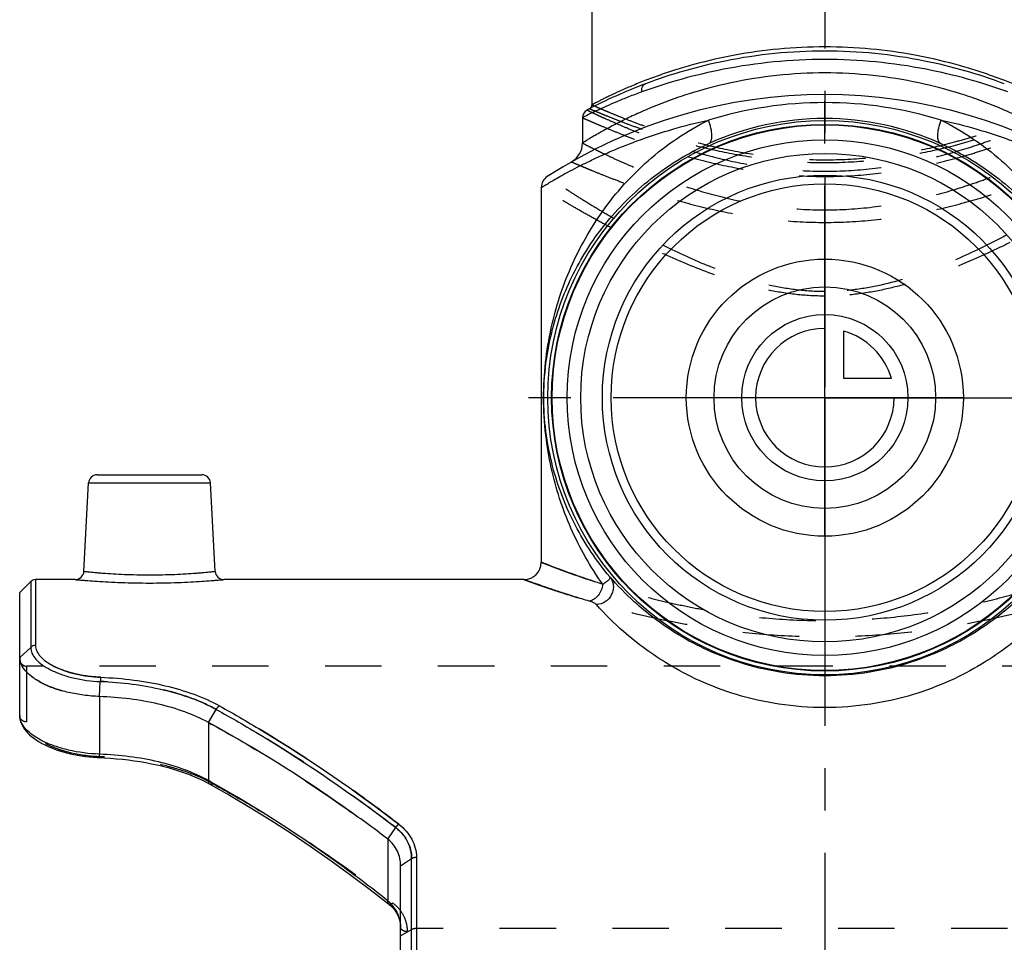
# Model space of a CAD drawing. Header units: millimetres. Extents: x 0 to 1000, y 0 to 1000.
# Tile 2 of 5: x 407 to 521, y 413 to 519. Entities that reach past the tile are written whole.
import ezdxf

# ---------------------------------------------------------------- set-up
doc = ezdxf.new("R2010")
doc.units = ezdxf.units.MM
doc.header["$LTSCALE"] = 65.185185
doc.linetypes.add('CENTER', pattern=[0.6, 0.375, -0.075, 0.075, -0.075])
doc.linetypes.add('HIDDEN', pattern=[0.2, 0.1, -0.1])
for name, color, linetype in [('ACHSEN_S', 7, 'CONTINUOUS'), ('FASEN', 7, 'CONTINUOUS'), ('FLAECHEN', 7, 'CONTINUOUS'), ('KOERPER', 7, 'CONTINUOUS'), ('KONST.EL_MIT_GEO', 7, 'CONTINUOUS'), ('KURVEN', 7, 'CONTINUOUS')]:
    doc.layers.add(name, color=color, linetype=linetype)

msp = doc.modelspace()

# ---------------------------------------------------------------- linework, layer by layer
at = {"layer": 'ACHSEN_S', "color": 40, "linetype": 'CENTER'}
msp.add_line((500, 657.55), (500, 343.23), dxfattribs=at)
at = {"layer": 'FASEN', "color": 7, "linetype": 'Continuous'}
for p, q in [((407, 452.95), (408.27, 454.22)), ((407, 445.46), (407, 452.95))]:
    msp.add_line(p, q, dxfattribs=at)
for radius in [31.5, 29.77]:
    msp.add_circle((500, 475.45), radius, dxfattribs=at)
at = {"layer": 'FASEN', "color": 8, "linetype": 'HIDDEN'}
for points, knots in [([(407, 445.46), (407, 445.19), (407.14, 444.61), (407.7, 443.82), (408.56, 443.08), (409.7, 442.41), (411.08, 441.83), (412.67, 441.38), (414.4, 441.07), (415.6, 440.97), (416.22, 440.95)], [0, 0, 0, 0, 0.073523, 0.158939, 0.261257, 0.381795, 0.519049, 0.670469, 0.83234, 1, 1, 1, 1]), ([(428.79, 437.95), (430.58, 436.98), (437.74, 432.88), (444.58, 428.23), (449.54, 424.48)], [0, 0, 0, 0, 0.247028, 1, 1, 1, 1])]:
    msp.add_open_spline(points, degree=3, knots=knots, dxfattribs=at)
at = {"layer": 'FASEN', "color": 7, "linetype": 'Continuous'}
for points, knots in [([(416.22, 440.95), (415.6, 440.97), (414.4, 441.07), (412.67, 441.38), (411.08, 441.83), (409.7, 442.41), (408.56, 443.08), (407.7, 443.82), (407.14, 444.61), (407, 445.19), (407, 445.46)], [0, 0, 0, 0, 0.167844, 0.329709, 0.481162, 0.618428, 0.738803, 0.841165, 0.926565, 1, 1, 1, 1]), ([(428.79, 437.95), (427.92, 438.43), (426.03, 439.26), (422.97, 440.14), (419.66, 440.72), (417.37, 440.9), (416.22, 440.95)], [0, 0, 0, 0, 0.227162, 0.473179, 0.733102, 1, 1, 1, 1]), ([(449.54, 424.48), (447.87, 425.74), (441.21, 430.6), (434.2, 435), (428.79, 437.95)], [0, 0, 0, 0, 0.25271, 1, 1, 1, 1]), ([(451, 421.41), (451, 421.98), (450.75, 423.16), (449.99, 424.1), (449.54, 424.48)], [0, 0, 0, 0, 0.489139, 1, 1, 1, 1])]:
    msp.add_open_spline(points, degree=3, knots=knots, dxfattribs=at)
at = {"layer": 'FLAECHEN', "color": 7, "linetype": 'Continuous'}
for p, q in [((472, 507.78), (472, 504.85)), ((467.25, 499.72), (467.25, 456.45))]:
    msp.add_line(p, q, dxfattribs=at)
msp.add_circle((500, 475.45), 24.69, dxfattribs=at)
at = {"layer": 'KOERPER', "color": 40, "linetype": 'CENTER'}
for q in [(500, 512.12), (463.33, 475.45), (536.67, 475.45), (500, 438.78)]:
    msp.add_line((500, 475.45), q, dxfattribs=at)
at = {"layer": 'KOERPER', "color": 7, "linetype": 'Continuous'}
for p, q in [((413.42, 454.45), (408.83, 454.45)), ((465.25, 454.45), (430.58, 454.45))]:
    msp.add_line(p, q, dxfattribs=at)
at = {"layer": 'KOERPER', "color": 8, "linetype": 'HIDDEN'}
msp.add_line((592.2, 444.45), (407.8, 444.45), dxfattribs=at)
at = {"layer": 'KOERPER', "color": 7, "linetype": 'Continuous'}
for radius in [32, 31.56]:
    msp.add_circle((500, 475.45), radius, dxfattribs=at)
at = {"layer": 'KONST.EL_MIT_GEO', "color": 7, "linetype": 'Continuous'}
for p, q in [((473.1, 572.45), (473.1, 509.27)), ((415.95, 466.55), (428.05, 466.55)), ((414.42, 455.4), (414.95, 465.6)), ((414.95, 465.6), (429.05, 465.6)), ((429.58, 455.4), (429.05, 465.6)), ((408.27, 454.22), (408.27, 446.62)), ((408.83, 454.45), (408.83, 446.84)), ((407, 445.46), (408.27, 446.62)), ((407, 438.75), (407, 445.2)), ((416.22, 440.95), (416.31, 442.68)), ((416.22, 440.95), (416.22, 434.29)), ((428.79, 437.95), (429.68, 439.46)), ((407, 438.75), (407, 438.67)), ((407, 438.68), (407.02, 438.48)), ((407.01, 438.49), (407.05, 438.29)), ((407.05, 438.29), (407.1, 438.08)), ((407.1, 438.08), (407.18, 437.86)), ((428.79, 437.95), (428.79, 431.25)), ((407.17, 437.86), (407.28, 437.63)), ((407.27, 437.64), (407.4, 437.41)), ((407.4, 437.42), (407.55, 437.19)), ((407.54, 437.19), (407.72, 436.97)), ((407.71, 436.97), (407.92, 436.75)), ((407.91, 436.76), (408.13, 436.53)), ((408.13, 436.54), (408.37, 436.33)), ((408.36, 436.33), (408.63, 436.13)), ((408.62, 436.13), (408.9, 435.93)), ((408.89, 435.94), (409.19, 435.75)), ((409.18, 435.75), (409.5, 435.57)), ((409.49, 435.57), (409.82, 435.4)), ((409.81, 435.4), (410.15, 435.24)), ((410.14, 435.24), (410.5, 435.08)), ((410.49, 435.09), (410.87, 434.93)), ((410.85, 434.94), (411.24, 434.8)), ((411.23, 434.8), (411.63, 434.67)), ((411.61, 434.67), (412.02, 434.55)), ((412.01, 434.55), (412.43, 434.43)), ((412.42, 434.44), (412.85, 434.33)), ((412.83, 434.34), (413.27, 434.24)), ((413.26, 434.24), (413.71, 434.16)), ((413.69, 434.16), (414.15, 434.08)), ((414.13, 434.09), (414.6, 434.02)), ((414.58, 434.02), (415.05, 433.97)), ((415.03, 433.97), (415.51, 433.93)), ((415.49, 433.93), (415.97, 433.9)), ((415.96, 433.9), (416.25, 433.89)), ((429.1, 431.07), (428.79, 431.25)), ((429.1, 431.07), (428.79, 431.25)), ((428.61, 431.02), (428.97, 430.83)), ((449.54, 424.48), (450.44, 425.81)), ((449.54, 424.48), (449.54, 417.35)), ((451, 421.41), (452.27, 422.23)), ((452.27, 402.23), (452.27, 422.23)), ((452.83, 422.4), (452.83, 402.23)), ((451, 385.45), (451, 421.41))]:
    msp.add_line(p, q, dxfattribs=at)
at = {"layer": 'KONST.EL_MIT_GEO', "color": 8, "linetype": 'HIDDEN'}
for p, q in [((407, 445.46), (407, 445.2)), ((407.8, 444.45), (407.8, 438.01)), ((407, 438.68), (407, 438.68)), ((416.25, 433.99), (416.28, 433.99)), ((416.25, 433.99), (416.28, 433.99)), ((416.77, 433.86), (416.78, 433.86)), ((417.46, 433.82), (417.48, 433.82)), ((418.16, 433.77), (418.18, 433.77)), ((418.86, 433.7), (418.87, 433.7)), ((419.55, 433.62), (419.56, 433.62)), ((420.23, 433.53), (420.24, 433.53)), ((420.9, 433.43), (420.92, 433.43)), ((421.57, 433.32), (421.58, 433.31)), ((422.22, 433.19), (422.24, 433.19)), ((422.87, 433.05), (422.88, 433.05)), ((423.5, 432.9), (423.52, 432.9)), ((424.13, 432.74), (424.14, 432.74)), ((424.74, 432.57), (424.75, 432.56)), ((425.33, 432.38), (425.35, 432.38)), ((425.92, 432.18), (425.93, 432.18)), ((426.49, 431.98), (426.5, 431.97)), ((427.04, 431.76), (427.05, 431.75)), ((427.58, 431.52), (427.59, 431.52)), ((428.1, 431.28), (428.11, 431.28)), ((428.6, 431.03), (428.61, 431.02)), ((431.23, 429.55), (431.24, 429.54)), ((433.62, 428.13), (433.63, 428.13)), ((435.98, 426.67), (435.99, 426.66)), ((438.33, 425.16), (438.34, 425.15)), ((440.65, 423.6), (440.66, 423.59)), ((442.96, 421.99), (442.97, 421.98)), ((445.24, 420.34), (445.25, 420.33)), ((447.49, 418.65), (447.51, 418.64)), ((449.66, 416.96), (449.67, 416.95)), ((449.84, 416.81), (449.85, 416.8)), ((450.01, 416.65), (450.02, 416.64)), ((450.16, 416.48), (450.17, 416.47)), ((450.31, 416.3), (450.32, 416.29)), ((450.44, 416.11), (450.45, 416.1)), ((450.56, 415.92), (450.57, 415.91)), ((450.67, 415.72), (450.67, 415.71)), ((450.76, 415.52), (450.76, 415.51)), ((450.84, 415.31), (450.84, 415.29)), ((450.9, 415.09), (450.9, 415.08)), ((450.95, 414.86), (450.95, 414.85)), ((450.98, 414.64), (450.98, 414.62)), ((451, 414.4), (451, 414.39)), ((451, 413.33), (452.27, 414.03)), ((547.17, 414.16), (452.83, 414.16)), ((451.8, 402.24), (451.8, 413.79))]:
    msp.add_line(p, q, dxfattribs=at)
at = {"layer": 'KONST.EL_MIT_GEO', "color": 7, "linetype": 'Continuous'}
for points in [[(416.25, 433.89), (416.78, 433.86), (417.48, 433.82), (418.18, 433.77), (418.87, 433.7), (419.56, 433.62), (420.24, 433.53), (420.92, 433.43), (421.58, 433.31), (422.24, 433.19), (422.88, 433.05), (423.52, 432.9), (424.14, 432.74), (424.75, 432.56), (425.35, 432.38), (425.93, 432.18), (426.5, 431.97), (427.05, 431.75), (427.59, 431.52), (428.11, 431.28), (428.61, 431.02)], [(428.97, 430.83), (431.24, 429.54), (433.63, 428.13), (435.99, 426.66), (438.34, 425.15), (440.66, 423.59), (442.97, 421.98), (445.25, 420.33), (447.51, 418.64), (449.61, 417.01)], [(449.61, 417.01), (449.67, 416.95), (449.85, 416.8), (450.02, 416.64), (450.17, 416.47), (450.32, 416.29), (450.45, 416.1), (450.57, 415.91), (450.67, 415.71), (450.76, 415.51), (450.84, 415.29), (450.9, 415.08), (450.95, 414.85), (450.98, 414.62), (451, 414.39), (451, 414.29)]]:
    msp.add_lwpolyline(points, dxfattribs=at)
for radius in [28.2, 25.7]:
    msp.add_circle((500, 475.45), radius, dxfattribs=at)
for centre, radius, start, end in [((500, 456.45), 59, 110.5712, 117.7437), ((500, 451.45), 59, 57.0793, 122.9207), ((499.99, 463.95), 45.57, 89.9902, 107.1293), ((500.01, 463.95), 45.57, 72.8707, 90.0098), ((473, 507.78), 1, 117.7438, 179.9999), ((472.6, 509.27), 0.5, 297.4195, 0.0001), ((500, 475.19), 32.49, 90.0082, 114.393), ((500, 475.19), 32.49, 65.607, 89.9918), ((469.5, 504.85), 2.5, 299.7314, 0), ((468.75, 499.72), 1.5, 122.9208, 180), ((415.95, 465.55), 1, 90, 177), ((428.05, 465.55), 1, 3, 90), ((465.25, 456.45), 2, 270, 360), ((413.42, 455.45), 1, 269.9991, 357.0001), ((430.58, 455.45), 1, 182.9999, 270.0007), ((408.83, 453.65), 0.8, 90, 135), ((446.7, 413.96), 4.42, 45.04, 50.1067)]:
    msp.add_arc(centre, radius, start, end, dxfattribs=at)
at = {"layer": 'KONST.EL_MIT_GEO', "color": 8, "linetype": 'HIDDEN'}
for centre, radius, start, end in [((407.8, 445.25), 0.8, 180, 270), ((420.82, 415.35), 17.71, 61.1912, 62.2481), ((446.99, 414.29), 4.01, 359.9997, 1.805)]:
    msp.add_arc(centre, radius, start, end, dxfattribs=at)
at = {"layer": 'KONST.EL_MIT_GEO', "color": 7, "linetype": 'Continuous'}
for points, knots in [([(526.9, 509.27), (526.9, 509.27), (526.88, 509.27), (526.86, 509.29), (526.82, 509.31), (526.76, 509.34), (526.69, 509.38), (526.55, 509.45), (526.35, 509.55), (526.05, 509.7), (525.7, 509.89), (525.28, 510.09), (524.6, 510.42), (523.62, 510.88), (522.27, 511.46), (520.72, 512.09), (518.98, 512.73), (517.06, 513.37), (514.2, 514.2), (510.28, 515.09), (505.26, 515.79), (500, 516.03), (494.74, 515.79), (489.72, 515.09), (485.8, 514.2), (482.94, 513.37), (481.02, 512.73), (479.28, 512.09), (477.73, 511.46), (476.38, 510.88), (475.4, 510.42), (474.72, 510.09), (474.3, 509.89), (473.95, 509.7), (473.65, 509.55), (473.45, 509.45), (473.31, 509.38), (473.24, 509.34), (473.18, 509.31), (473.14, 509.29), (473.12, 509.27), (473.1, 509.27), (473.1, 509.27)], [0, 0, 0, 0, 0.000169, 0.000675, 0.001518, 0.002694, 0.004204, 0.006045, 0.010701, 0.016634, 0.023805, 0.032172, 0.04169, 0.063986, 0.090309, 0.120285, 0.153566, 0.189828, 0.228763, 0.313411, 0.40488, 0.5, 0.59512, 0.68659, 0.771237, 0.810172, 0.846434, 0.879715, 0.909691, 0.936014, 0.95831, 0.967828, 0.976195, 0.983366, 0.989299, 0.993955, 0.995796, 0.997306, 0.998482, 0.999325, 0.999831, 1, 1, 1, 1]), ([(500, 515.47), (496.14, 515.47), (489.07, 514.76), (482.26, 512.81), (479.27, 511.69)], [0, 0, 0, 0, 0.546968, 1, 1, 1, 1]), ([(520.73, 511.69), (517.74, 512.81), (510.93, 514.76), (503.86, 515.47), (500, 515.47)], [0, 0, 0, 0, 0.453032, 1, 1, 1, 1]), ([(500, 514.5), (496.08, 514.5), (488.88, 513.8), (481.93, 511.86), (478.87, 510.75)], [0, 0, 0, 0, 0.546145, 1, 1, 1, 1]), ([(521.13, 510.75), (518.07, 511.86), (511.12, 513.8), (503.92, 514.5), (500, 514.5)], [0, 0, 0, 0, 0.453855, 1, 1, 1, 1]), ([(500, 512.95), (498.14, 512.95), (494.5, 512.75), (489.26, 511.91), (485.18, 510.84), (482.22, 509.84), (480.23, 509.07), (478.42, 508.29), (476.82, 507.54), (475.61, 506.92), (474.76, 506.46), (474.2, 506.15), (473.7, 505.87), (473.26, 505.62), (472.89, 505.4), (472.58, 505.21), (472.36, 505.08), (472.22, 504.99), (472.15, 504.94), (472.09, 504.91), (472.04, 504.88), (472.02, 504.86), (472, 504.86), (472, 504.85)], [0, 0, 0, 0, 0.188744, 0.370245, 0.538414, 0.615963, 0.688388, 0.755108, 0.815481, 0.868781, 0.892528, 0.914196, 0.933673, 0.950845, 0.965604, 0.977844, 0.987473, 0.991283, 0.994412, 0.996852, 0.9986, 0.99965, 1, 1, 1, 1]), ([(528, 504.85), (528, 504.86), (527.98, 504.86), (527.96, 504.88), (527.91, 504.91), (527.85, 504.94), (527.78, 504.99), (527.64, 505.08), (527.42, 505.21), (527.11, 505.4), (526.74, 505.62), (526.3, 505.87), (525.8, 506.15), (525.24, 506.46), (524.39, 506.92), (523.18, 507.54), (521.58, 508.29), (519.77, 509.07), (517.78, 509.84), (514.82, 510.84), (510.74, 511.91), (505.5, 512.75), (501.86, 512.95), (500, 512.95)], [0, 0, 0, 0, 0.00035, 0.0014, 0.003148, 0.005588, 0.008717, 0.012527, 0.022156, 0.034396, 0.049155, 0.066327, 0.085804, 0.107472, 0.131219, 0.18452, 0.244892, 0.311612, 0.384037, 0.461586, 0.629755, 0.811256, 1, 1, 1, 1]), ([(478.87, 510.75), (478.35, 510.57), (477.38, 510.2), (476.02, 509.65), (474.85, 509.14), (473.99, 508.75), (473.4, 508.47), (473.04, 508.3), (472.73, 508.15), (472.48, 508.02), (472.3, 507.93), (472.18, 507.88), (472.12, 507.84), (472.07, 507.82), (472.03, 507.8), (472.01, 507.79), (472, 507.78), (472, 507.78)], [0, 0, 0, 0, 0.219364, 0.415928, 0.587571, 0.732152, 0.793611, 0.847498, 0.89357, 0.931602, 0.961399, 0.973159, 0.982804, 0.990316, 0.995691, 0.998921, 1, 1, 1, 1]), ([(478.87, 510.75), (478.85, 510.85), (478.84, 511.06), (478.91, 511.34), (479.05, 511.56), (479.19, 511.66), (479.27, 511.69)], [0, 0, 0, 0, 0.283377, 0.544674, 0.780928, 1, 1, 1, 1]), ([(467.25, 499.72), (467.25, 499.72), (467.26, 499.72), (467.27, 499.73), (467.3, 499.75), (467.34, 499.77), (467.39, 499.8), (467.48, 499.86), (467.62, 499.94), (467.81, 500.06), (468.05, 500.2), (468.33, 500.37), (468.79, 500.64), (469.45, 501.02), (470.37, 501.52), (471.43, 502.08), (472.63, 502.68), (473.97, 503.31), (475.99, 504.21), (478.81, 505.32), (482.53, 506.53), (485.18, 507.2), (486.57, 507.5)], [0, 0, 0, 0, 0.000311, 0.001242, 0.002792, 0.004959, 0.007742, 0.011136, 0.019741, 0.030733, 0.044065, 0.059677, 0.077508, 0.119549, 0.169616, 0.227132, 0.291538, 0.362313, 0.43898, 0.608259, 0.796248, 1, 1, 1, 1]), ([(474.35, 453.9), (472.91, 455.93), (470.46, 460.26), (468.54, 466.18), (467.68, 471.28), (467.35, 476.7), (468.09, 483.32), (470.46, 490.63), (474.19, 497.25), (479.51, 503.18), (484.06, 506.26), (486.57, 507.5)], [0, 0, 0, 0, 0.120133, 0.238078, 0.299242, 0.369241, 0.50027, 0.618218, 0.738348, 0.864574, 1, 1, 1, 1]), ([(486.59, 504.78), (486.65, 504.8), (486.76, 504.9), (486.88, 505.12), (486.94, 505.4), (486.97, 505.89), (486.86, 506.61), (486.69, 507.2), (486.57, 507.5)], [0, 0, 0, 0, 0.07014, 0.151632, 0.250585, 0.368901, 0.658743, 1, 1, 1, 1]), ([(513.41, 504.78), (513.35, 504.8), (513.24, 504.9), (513.12, 505.12), (513.06, 505.4), (513.03, 505.89), (513.14, 506.61), (513.31, 507.2), (513.43, 507.5)], [0, 0, 0, 0, 0.07014, 0.151632, 0.250586, 0.368902, 0.658744, 1, 1, 1, 1]), ([(513.43, 507.5), (515.94, 506.26), (520.49, 503.18), (525.81, 497.25), (529.54, 490.63), (531.91, 483.32), (532.65, 476.71), (532.32, 471.28), (531.46, 466.19), (529.54, 460.26), (527.09, 455.93), (525.65, 453.9)], [0, 0, 0, 0, 0.13543, 0.26165, 0.381776, 0.499724, 0.630746, 0.700753, 0.761918, 0.879865, 1, 1, 1, 1]), ([(513.43, 507.5), (514.82, 507.2), (517.47, 506.53), (521.19, 505.32), (524.01, 504.21), (526.03, 503.31), (527.37, 502.68), (528.57, 502.08), (529.63, 501.52), (530.55, 501.02), (531.21, 500.64), (531.67, 500.37), (531.95, 500.2), (532.19, 500.06), (532.38, 499.94), (532.52, 499.86), (532.61, 499.8), (532.66, 499.77), (532.7, 499.75), (532.73, 499.73), (532.74, 499.72), (532.75, 499.72), (532.75, 499.72)], [0, 0, 0, 0, 0.203752, 0.391741, 0.56102, 0.637687, 0.708462, 0.772868, 0.830384, 0.880451, 0.922492, 0.940323, 0.955935, 0.969267, 0.980259, 0.988864, 0.992258, 0.995041, 0.997208, 0.998758, 0.999689, 1, 1, 1, 1]), ([(475.16, 454.78), (473.63, 456.59), (471, 460.51), (468.85, 465.99), (467.83, 470.69), (467.45, 474.67), (467.62, 478.69), (468.47, 483.6), (470.4, 489.17), (474.16, 495.33), (479.53, 500.83), (484.08, 503.64), (486.59, 504.78)], [0, 0, 0, 0, 0.120228, 0.236109, 0.29539, 0.363229, 0.437465, 0.4985, 0.614365, 0.733352, 0.860578, 1, 1, 1, 1]), ([(513.41, 504.78), (515.92, 503.64), (520.47, 500.83), (525.84, 495.33), (529.6, 489.17), (531.53, 483.6), (532.38, 478.69), (532.55, 474.67), (532.17, 470.69), (531.15, 465.99), (529, 460.51), (526.37, 456.59), (524.84, 454.78)], [0, 0, 0, 0, 0.139426, 0.266646, 0.385628, 0.501493, 0.562528, 0.636756, 0.704604, 0.763887, 0.87977, 1, 1, 1, 1]), ([(474.35, 453.9), (473.82, 454.08), (472.81, 454.41), (471.4, 454.89), (470.18, 455.33), (469.29, 455.66), (468.69, 455.89), (468.31, 456.03), (468, 456.16), (467.74, 456.26), (467.55, 456.33), (467.44, 456.38), (467.37, 456.4), (467.32, 456.42), (467.28, 456.44), (467.26, 456.45), (467.25, 456.45), (467.25, 456.45)], [0, 0, 0, 0, 0.223313, 0.421912, 0.593907, 0.737553, 0.798224, 0.851213, 0.896349, 0.933493, 0.962512, 0.973946, 0.983315, 0.990611, 0.995826, 0.998956, 1, 1, 1, 1]), ([(414.42, 455.4), (414.42, 455.4), (414.43, 455.4), (414.46, 455.39), (414.5, 455.39), (414.6, 455.38), (414.76, 455.36), (415.01, 455.34), (415.33, 455.31), (415.71, 455.27), (416.15, 455.23), (416.85, 455.18), (417.84, 455.11), (419.13, 455.05), (420.54, 455), (422, 454.99), (423.46, 455), (424.87, 455.05), (426.16, 455.11), (427.15, 455.18), (427.85, 455.23), (428.29, 455.27), (428.67, 455.31), (428.99, 455.34), (429.24, 455.36), (429.4, 455.38), (429.5, 455.39), (429.54, 455.39), (429.57, 455.4), (429.58, 455.4), (429.58, 455.4)], [0, 0, 0, 0, 0.000605, 0.002414, 0.005424, 0.009629, 0.021573, 0.038127, 0.059125, 0.084362, 0.113592, 0.146532, 0.222256, 0.308655, 0.402439, 0.5, 0.597561, 0.691345, 0.777744, 0.853468, 0.886408, 0.915638, 0.940875, 0.961873, 0.978427, 0.990371, 0.994576, 0.997586, 0.999395, 1, 1, 1, 1]), ([(413.42, 454.45), (413.43, 454.45), (413.49, 454.44), (413.61, 454.43), (413.82, 454.41), (414.1, 454.39), (414.46, 454.36), (415.08, 454.31), (416.02, 454.24), (417.3, 454.17), (419.32, 454.08), (422, 454.03), (424.68, 454.08), (426.7, 454.17), (427.98, 454.24), (428.92, 454.31), (429.54, 454.36), (429.9, 454.39), (430.18, 454.41), (430.39, 454.43), (430.51, 454.44), (430.57, 454.45), (430.58, 454.45)], [0, 0, 0, 0, 0.002439, 0.009724, 0.02178, 0.038475, 0.05963, 0.085025, 0.147454, 0.223268, 0.309525, 0.5, 0.690475, 0.776732, 0.852546, 0.914975, 0.94037, 0.961525, 0.97822, 0.990276, 0.997561, 1, 1, 1, 1]), ([(472.79, 451.96), (472.22, 452.13), (471.15, 452.45), (469.66, 452.93), (468.37, 453.35), (467.42, 453.68), (466.78, 453.9), (466.38, 454.04), (466.05, 454.16), (465.77, 454.26), (465.55, 454.34), (465.41, 454.39), (465.33, 454.42), (465.29, 454.44), (465.26, 454.45), (465.25, 454.45), (465.25, 454.45)], [0, 0, 0, 0, 0.222892, 0.42132, 0.59332, 0.737081, 0.797831, 0.850903, 0.896122, 0.933341, 0.962424, 0.983275, 0.990589, 0.995816, 0.998953, 1, 1, 1, 1]), ([(474.35, 453.9), (474.32, 453.67), (474.21, 453.21), (473.86, 452.61), (473.38, 452.16), (472.98, 451.99), (472.79, 451.96)], [0, 0, 0, 0, 0.267311, 0.529695, 0.775574, 1, 1, 1, 1]), ([(475.16, 454.78), (475.27, 454.64), (475.46, 454.33), (475.59, 453.81), (475.57, 453.26), (475.34, 452.56), (474.72, 451.83), (473.98, 451.58), (473.62, 451.56)], [0, 0, 0, 0, 0.121476, 0.244048, 0.368403, 0.494634, 0.748235, 1, 1, 1, 1]), ([(475.16, 454.78), (475.17, 454.76), (475.19, 454.7), (475.17, 454.61), (475.12, 454.51), (475.03, 454.4), (474.91, 454.29), (474.68, 454.11), (474.49, 453.99), (474.35, 453.9)], [0, 0, 0, 0, 0.060451, 0.128248, 0.21513, 0.32502, 0.458877, 0.616521, 1, 1, 1, 1]), ([(500, 443.34), (498.27, 443.34), (494.9, 443.61), (490.21, 444.74), (486.16, 446.34), (482.05, 448.59), (478.37, 451.38), (476.05, 453.76), (475.16, 454.78)], [0, 0, 0, 0, 0.184452, 0.357472, 0.512094, 0.646177, 0.856171, 1, 1, 1, 1]), ([(524.84, 454.78), (523.95, 453.76), (521.63, 451.38), (517.95, 448.59), (513.84, 446.34), (509.79, 444.74), (505.1, 443.61), (501.73, 443.34), (500, 443.34)], [0, 0, 0, 0, 0.143826, 0.353822, 0.487913, 0.642529, 0.815549, 1, 1, 1, 1]), ([(473.62, 451.56), (473.58, 451.6), (473.47, 451.68), (473.2, 451.83), (472.96, 451.91), (472.79, 451.96)], [0, 0, 0, 0, 0.188859, 0.422735, 1, 1, 1, 1]), ([(500, 439.67), (498.23, 439.67), (494.77, 439.93), (489.9, 441.03), (485.63, 442.64), (481.18, 444.97), (477.16, 447.91), (474.6, 450.46), (473.62, 451.56)], [0, 0, 0, 0, 0.178173, 0.347398, 0.501306, 0.636861, 0.852006, 1, 1, 1, 1]), ([(526.38, 451.56), (525.4, 450.46), (522.84, 447.91), (518.82, 444.97), (514.37, 442.64), (510.1, 441.03), (505.23, 439.93), (501.77, 439.67), (500, 439.67)], [0, 0, 0, 0, 0.147991, 0.36314, 0.498701, 0.652604, 0.821829, 1, 1, 1, 1]), ([(408.83, 446.84), (408.73, 446.84), (408.52, 446.8), (408.34, 446.69), (408.27, 446.62)], [0, 0, 0, 0, 0.505398, 1, 1, 1, 1]), ([(408.27, 446.62), (408.27, 446.39), (408.39, 445.89), (408.87, 445.21), (409.61, 444.56), (410.6, 443.98), (411.81, 443.47), (413.71, 442.92), (415.26, 442.72), (416.31, 442.68)], [0, 0, 0, 0, 0.07202, 0.15632, 0.25798, 0.378175, 0.515679, 0.667777, 1, 1, 1, 1]), ([(408.83, 446.84), (408.83, 446.62), (408.95, 446.16), (409.4, 445.52), (410.09, 444.92), (411.01, 444.38), (412.14, 443.91), (413.93, 443.39), (415.37, 443.21), (416.36, 443.17)], [0, 0, 0, 0, 0.071747, 0.155846, 0.25731, 0.377351, 0.514815, 0.667041, 1, 1, 1, 1]), ([(416.36, 443.17), (416.35, 443.14), (416.33, 442.98), (416.32, 442.82), (416.31, 442.68)], [0, 0, 0, 0, 0.18601, 1, 1, 1, 1]), ([(416.31, 442.68), (417.55, 442.64), (419.99, 442.44), (423.51, 441.81), (426.76, 440.86), (428.77, 439.97), (429.68, 439.46)], [0, 0, 0, 0, 0.268569, 0.527896, 0.77281, 1, 1, 1, 1]), ([(416.36, 443.17), (417.63, 443.12), (420.13, 442.92), (423.75, 442.27), (427.08, 441.3), (429.14, 440.39), (430.08, 439.86)], [0, 0, 0, 0, 0.268793, 0.528209, 0.773042, 1, 1, 1, 1]), ([(430.08, 439.86), (430.04, 439.84), (429.88, 439.74), (429.76, 439.59), (429.68, 439.46)], [0, 0, 0, 0, 0.228485, 1, 1, 1, 1]), ([(429.68, 439.46), (431.45, 438.49), (438.62, 434.34), (445.46, 429.63), (450.44, 425.81)], [0, 0, 0, 0, 0.242859, 1, 1, 1, 1]), ([(430.08, 439.86), (431.84, 438.89), (438.99, 434.73), (445.82, 430.02), (450.79, 426.2)], [0, 0, 0, 0, 0.242791, 1, 1, 1, 1]), ([(416.22, 434.29), (415.01, 434.33), (413.25, 434.56), (411.08, 435.18), (409.69, 435.75), (408.55, 436.42), (407.7, 437.15), (407.14, 437.92), (407, 438.49), (407, 438.75)], [0, 0, 0, 0, 0.331407, 0.483606, 0.621557, 0.74235, 0.844449, 0.928697, 1, 1, 1, 1]), ([(416.25, 433.89), (416.24, 433.89), (416.24, 433.9), (416.23, 433.93), (416.22, 434.01), (416.22, 434.13), (416.22, 434.23), (416.22, 434.29)], [0, 0, 0, 0, 0.024379, 0.077512, 0.27698, 0.59132, 1, 1, 1, 1]), ([(428.79, 431.25), (427.92, 431.73), (426.04, 432.57), (422.98, 433.47), (419.67, 434.06), (417.38, 434.24), (416.22, 434.29)], [0, 0, 0, 0, 0.227999, 0.473119, 0.732123, 1, 1, 1, 1]), ([(428.97, 430.83), (428.9, 430.87), (428.8, 431), (428.79, 431.16), (428.79, 431.25)], [0, 0, 0, 0, 0.445608, 1, 1, 1, 1]), ([(449.54, 417.35), (447.88, 418.66), (441.34, 423.63), (434.42, 428.1), (429.1, 431.07)], [0, 0, 0, 0, 0.25762, 1, 1, 1, 1]), ([(450.44, 425.81), (450.46, 425.85), (450.51, 425.95), (450.63, 426.08), (450.73, 426.16), (450.79, 426.2)], [0, 0, 0, 0, 0.258847, 0.640608, 1, 1, 1, 1]), ([(450.44, 425.81), (450.73, 425.58), (451.25, 425.08), (451.84, 424.2), (452.19, 423.24), (452.27, 422.56), (452.27, 422.23)], [0, 0, 0, 0, 0.26457, 0.516056, 0.759236, 1, 1, 1, 1]), ([(450.79, 426.2), (451.1, 425.96), (451.67, 425.43), (452.33, 424.5), (452.73, 423.47), (452.83, 422.75), (452.83, 422.4)], [0, 0, 0, 0, 0.265643, 0.517512, 0.760308, 1, 1, 1, 1]), ([(452.27, 422.23), (452.3, 422.26), (452.47, 422.36), (452.68, 422.4), (452.83, 422.4)], [0, 0, 0, 0, 0.238249, 1, 1, 1, 1]), ([(449.61, 417.01), (449.56, 417.04), (449.51, 417.16), (449.52, 417.28), (449.54, 417.35)], [0, 0, 0, 0, 0.428322, 1, 1, 1, 1]), ([(451, 414.41), (450.98, 414.9), (450.76, 415.9), (450.18, 416.73), (449.82, 417.09)], [0, 0, 0, 0, 0.491205, 1, 1, 1, 1])]:
    msp.add_open_spline(points, degree=3, knots=knots, dxfattribs=at)
at = {"layer": 'KONST.EL_MIT_GEO', "color": 8, "linetype": 'HIDDEN'}
for points, knots in [([(472.53, 508.67), (472.55, 508.66), (472.57, 508.65), (472.62, 508.63), (472.7, 508.58), (472.86, 508.51), (473.09, 508.4), (473.39, 508.26), (473.75, 508.09), (474.17, 507.89), (474.86, 507.58), (475.86, 507.14), (477.23, 506.56), (478.8, 505.92), (480.58, 505.26), (482.54, 504.58), (485.46, 503.66), (489.45, 502.64), (494.59, 501.8), (498.17, 501.6), (500, 501.6)], [0, 0, 0, 0, 0.001305, 0.002932, 0.005208, 0.011694, 0.020725, 0.032258, 0.046235, 0.062593, 0.081258, 0.125187, 0.177351, 0.237047, 0.303574, 0.37625, 0.454412, 0.62455, 0.808542, 1, 1, 1, 1]), ([(472.83, 508.82), (472.83, 508.82), (472.84, 508.81), (472.87, 508.81), (472.91, 508.79), (473, 508.75), (473.16, 508.68), (473.39, 508.58), (473.69, 508.46), (474.05, 508.3), (474.48, 508.13), (475.17, 507.85), (476.17, 507.45), (477.54, 506.93), (479.11, 506.37), (480.88, 505.78), (482.83, 505.18), (485.72, 504.38), (489.67, 503.49), (494.71, 502.77), (500, 502.51), (505.29, 502.77), (510.33, 503.49), (514.28, 504.38), (517.17, 505.18), (519.12, 505.78), (520.89, 506.37), (522.46, 506.93), (523.83, 507.45), (524.83, 507.85), (525.52, 508.13), (525.95, 508.3), (526.31, 508.46), (526.61, 508.58), (526.84, 508.68), (527, 508.75), (527.09, 508.79), (527.13, 508.81), (527.16, 508.81), (527.17, 508.82), (527.17, 508.82)], [0, 0, 0, 0, 0.000165, 0.000657, 0.001477, 0.002624, 0.005891, 0.010438, 0.016244, 0.023278, 0.031506, 0.04089, 0.062961, 0.089144, 0.119081, 0.152416, 0.188802, 0.227904, 0.312907, 0.40466, 0.5, 0.595341, 0.687094, 0.772097, 0.811198, 0.847584, 0.880919, 0.910856, 0.937039, 0.95911, 0.968494, 0.976722, 0.983756, 0.989562, 0.99411, 0.997376, 0.998523, 0.999343, 0.999835, 1, 1, 1, 1]), ([(473.1, 509.27), (473.1, 509.26), (473.12, 509.26), (473.14, 509.25), (473.18, 509.23), (473.24, 509.2), (473.31, 509.17), (473.45, 509.11), (473.65, 509.02), (473.95, 508.89), (474.3, 508.74), (474.72, 508.56), (475.4, 508.27), (476.39, 507.87), (477.74, 507.34), (479.29, 506.77), (481.04, 506.16), (482.97, 505.55), (485.83, 504.74), (489.74, 503.83), (494.75, 503.09), (500, 502.83), (505.25, 503.09), (510.26, 503.83), (514.17, 504.74), (517.03, 505.55), (518.96, 506.16), (520.71, 506.77), (522.26, 507.34), (523.61, 507.87), (524.6, 508.27), (525.28, 508.56), (525.7, 508.74), (526.05, 508.89), (526.35, 509.02), (526.55, 509.11), (526.69, 509.17), (526.76, 509.2), (526.82, 509.23), (526.86, 509.25), (526.88, 509.26), (526.9, 509.26), (526.9, 509.27)], [0, 0, 0, 0, 0.000164, 0.000655, 0.001473, 0.002616, 0.004083, 0.005872, 0.010406, 0.016194, 0.023208, 0.031415, 0.040775, 0.062799, 0.088936, 0.118832, 0.152135, 0.188501, 0.227597, 0.312637, 0.404499, 0.5, 0.595501, 0.687363, 0.772403, 0.811499, 0.847865, 0.881168, 0.911064, 0.937201, 0.959225, 0.968585, 0.976792, 0.983806, 0.989594, 0.994128, 0.995917, 0.997384, 0.998527, 0.999345, 0.999836, 1, 1, 1, 1]), ([(500, 501.6), (501.83, 501.6), (505.41, 501.8), (510.55, 502.64), (514.54, 503.66), (517.46, 504.58), (519.42, 505.26), (521.2, 505.92), (522.77, 506.56), (524.14, 507.14), (525.14, 507.58), (525.83, 507.89), (526.25, 508.09), (526.61, 508.26), (526.91, 508.4), (527.14, 508.51), (527.3, 508.58), (527.38, 508.63), (527.43, 508.65), (527.45, 508.66), (527.47, 508.67)], [0, 0, 0, 0, 0.191458, 0.37545, 0.545588, 0.62375, 0.696426, 0.762953, 0.822649, 0.874813, 0.918742, 0.937407, 0.953765, 0.967742, 0.979275, 0.988306, 0.994792, 0.997068, 0.998695, 1, 1, 1, 1]), ([(472, 507.78), (472, 507.78), (472.02, 507.78), (472.04, 507.76), (472.08, 507.74), (472.14, 507.72), (472.22, 507.68), (472.36, 507.62), (472.57, 507.52), (472.88, 507.39), (473.25, 507.23), (473.69, 507.04), (474.4, 506.74), (475.43, 506.31), (476.83, 505.75), (478.45, 505.14), (480.27, 504.49), (482.27, 503.84), (485.25, 502.97), (489.32, 501.99), (494.53, 501.19), (498.15, 500.99), (500, 500.99)], [0, 0, 0, 0, 0.000329, 0.001313, 0.002951, 0.005241, 0.008181, 0.011766, 0.020851, 0.03245, 0.046503, 0.062944, 0.081696, 0.125809, 0.17815, 0.238003, 0.304654, 0.37741, 0.455599, 0.6256, 0.809172, 1, 1, 1, 1]), ([(500, 500.99), (501.85, 500.99), (505.47, 501.19), (510.68, 501.99), (514.75, 502.97), (517.73, 503.84), (519.73, 504.49), (521.55, 505.14), (523.17, 505.75), (524.57, 506.31), (525.6, 506.74), (526.31, 507.04), (526.75, 507.23), (527.12, 507.39), (527.43, 507.52), (527.64, 507.62), (527.78, 507.68), (527.86, 507.72), (527.92, 507.74), (527.96, 507.76), (527.98, 507.78), (528, 507.78), (528, 507.78)], [0, 0, 0, 0, 0.190828, 0.3744, 0.544401, 0.62259, 0.695346, 0.761997, 0.82185, 0.874191, 0.918304, 0.937056, 0.953497, 0.96755, 0.979149, 0.988234, 0.991819, 0.994759, 0.997049, 0.998687, 0.999671, 1, 1, 1, 1]), ([(472, 504.85), (472, 504.85), (472.02, 504.85), (472.04, 504.83), (472.08, 504.81), (472.15, 504.78), (472.22, 504.74), (472.36, 504.67), (472.58, 504.56), (472.89, 504.4), (473.26, 504.22), (473.7, 504), (474.41, 503.66), (475.44, 503.17), (476.84, 502.53), (478.46, 501.84), (480.27, 501.11), (482.27, 500.38), (485.23, 499.38), (489.29, 498.27), (494.51, 497.36), (498.15, 497.13), (500, 497.13)], [0, 0, 0, 0, 0.000336, 0.001343, 0.003019, 0.005361, 0.008367, 0.012031, 0.02131, 0.033142, 0.04746, 0.064185, 0.08323, 0.127913, 0.180742, 0.240946, 0.307779, 0.380536, 0.458554, 0.627798, 0.810306, 1, 1, 1, 1]), ([(500, 497.13), (501.85, 497.13), (505.49, 497.36), (510.71, 498.27), (514.77, 499.38), (517.73, 500.38), (519.73, 501.11), (521.54, 501.84), (523.16, 502.53), (524.56, 503.17), (525.59, 503.66), (526.3, 504), (526.74, 504.22), (527.11, 504.4), (527.42, 504.56), (527.64, 504.67), (527.78, 504.74), (527.85, 504.78), (527.92, 504.81), (527.96, 504.83), (527.98, 504.85), (528, 504.85), (528, 504.85)], [0, 0, 0, 0, 0.189694, 0.372202, 0.541446, 0.619464, 0.692221, 0.759054, 0.819258, 0.872087, 0.91677, 0.935815, 0.95254, 0.966858, 0.97869, 0.987969, 0.991633, 0.994639, 0.996981, 0.998657, 0.999664, 1, 1, 1, 1]), ([(470.74, 502.68), (470.74, 502.68), (470.76, 502.67), (470.78, 502.67), (470.83, 502.64), (470.9, 502.62), (470.98, 502.58), (471.13, 502.51), (471.36, 502.41), (471.7, 502.27), (472.1, 502.1), (472.57, 501.9), (473.33, 501.59), (474.43, 501.14), (475.93, 500.56), (477.64, 499.93), (479.55, 499.27), (481.65, 498.6), (484.76, 497.71), (488.97, 496.71), (494.36, 495.89), (498.1, 495.69), (500, 495.69)], [0, 0, 0, 0, 0.000341, 0.001363, 0.003062, 0.005438, 0.008487, 0.012202, 0.021605, 0.03359, 0.04808, 0.064993, 0.084235, 0.129317, 0.182521, 0.243046, 0.310125, 0.383033, 0.461092, 0.630027, 0.811642, 1, 1, 1, 1]), ([(500, 495.69), (501.9, 495.69), (505.64, 495.89), (511.03, 496.71), (515.24, 497.71), (518.35, 498.6), (520.45, 499.27), (522.36, 499.93), (524.07, 500.56), (525.57, 501.14), (526.67, 501.59), (527.43, 501.9), (527.9, 502.1), (528.3, 502.27), (528.64, 502.41), (528.87, 502.51), (529.02, 502.58), (529.1, 502.62), (529.17, 502.64), (529.22, 502.67), (529.24, 502.67), (529.26, 502.68), (529.26, 502.68)], [0, 0, 0, 0, 0.188358, 0.369973, 0.538908, 0.616967, 0.689875, 0.756954, 0.817479, 0.870683, 0.915765, 0.935007, 0.95192, 0.96641, 0.978395, 0.987798, 0.991513, 0.994562, 0.996938, 0.998637, 0.999659, 1, 1, 1, 1]), ([(500, 487.7), (498.9, 487.7), (496.71, 487.84), (492.47, 488.58), (487.53, 490.16), (482.98, 492.19), (479.64, 493.89), (477.39, 495.11), (475.34, 496.28), (473.5, 497.38), (471.89, 498.37), (470.71, 499.13), (469.9, 499.66), (469.39, 499.99), (468.96, 500.28), (468.6, 500.52), (468.35, 500.69), (468.19, 500.8), (468.1, 500.86), (468.03, 500.91), (467.98, 500.94), (467.95, 500.96), (467.94, 500.98), (467.93, 500.98)], [0, 0, 0, 0, 0.093863, 0.186767, 0.366488, 0.53426, 0.61219, 0.685281, 0.752812, 0.813996, 0.867982, 0.913878, 0.933509, 0.950785, 0.965601, 0.977866, 0.987496, 0.991302, 0.994426, 0.996861, 0.998603, 0.99965, 1, 1, 1, 1]), ([(532.07, 500.98), (532.06, 500.98), (532.05, 500.96), (532.02, 500.94), (531.97, 500.91), (531.9, 500.86), (531.81, 500.8), (531.65, 500.69), (531.4, 500.52), (531.04, 500.28), (530.61, 499.99), (530.1, 499.66), (529.29, 499.13), (528.11, 498.37), (526.5, 497.38), (524.66, 496.28), (522.61, 495.11), (520.36, 493.89), (517.02, 492.19), (512.47, 490.16), (507.53, 488.58), (503.29, 487.84), (501.1, 487.7), (500, 487.7)], [0, 0, 0, 0, 0.00035, 0.001397, 0.003139, 0.005574, 0.008698, 0.012504, 0.022134, 0.034399, 0.049215, 0.066491, 0.086122, 0.132018, 0.186004, 0.247188, 0.314719, 0.38781, 0.46574, 0.633512, 0.813234, 0.906137, 1, 1, 1, 1]), ([(500, 487.18), (498.89, 487.18), (496.69, 487.31), (493.44, 487.83), (490.32, 488.62), (486.41, 489.89), (482.75, 491.4), (479.34, 493), (477.03, 494.16), (474.91, 495.27), (473.02, 496.31), (471.36, 497.25), (470.14, 497.97), (469.29, 498.47), (468.77, 498.79), (468.32, 499.06), (467.95, 499.29), (467.69, 499.45), (467.52, 499.55), (467.43, 499.61), (467.35, 499.65), (467.3, 499.69), (467.27, 499.71), (467.25, 499.71), (467.25, 499.72)], [0, 0, 0, 0, 0.093642, 0.186363, 0.277371, 0.365996, 0.53371, 0.611641, 0.684749, 0.752315, 0.813552, 0.867611, 0.913597, 0.933277, 0.950602, 0.965467, 0.977775, 0.987443, 0.991264, 0.994401, 0.996847, 0.998597, 0.999649, 1, 1, 1, 1]), ([(532.75, 499.72), (532.75, 499.71), (532.73, 499.71), (532.7, 499.69), (532.65, 499.65), (532.57, 499.61), (532.48, 499.55), (532.31, 499.45), (532.05, 499.29), (531.68, 499.06), (531.23, 498.79), (530.71, 498.47), (529.86, 497.97), (528.64, 497.25), (526.98, 496.31), (525.09, 495.27), (522.97, 494.16), (520.66, 493), (517.25, 491.4), (513.59, 489.89), (509.68, 488.62), (506.56, 487.83), (503.31, 487.31), (501.11, 487.18), (500, 487.18)], [0, 0, 0, 0, 0.000351, 0.001403, 0.003153, 0.005599, 0.008736, 0.012557, 0.022225, 0.034533, 0.049398, 0.066723, 0.086403, 0.132389, 0.186448, 0.247685, 0.315251, 0.388359, 0.466291, 0.634004, 0.722629, 0.813637, 0.906358, 1, 1, 1, 1]), ([(467.25, 456.45), (467.25, 456.45), (467.28, 456.44), (467.29, 456.44), (467.35, 456.41), (467.42, 456.38), (467.51, 456.35), (467.67, 456.29), (467.92, 456.19), (468.27, 456.05), (468.71, 455.88), (469.22, 455.69), (469.8, 455.47), (470.45, 455.23), (471.46, 454.87), (472.89, 454.38), (474.78, 453.76), (476.91, 453.11), (479.26, 452.46), (481.81, 451.83), (484.54, 451.24), (488.46, 450.53), (493.63, 449.89), (500, 449.62), (506.37, 449.89), (511.54, 450.53), (515.46, 451.24), (518.19, 451.83), (520.74, 452.46), (523.09, 453.11), (525.22, 453.76), (527.11, 454.38), (528.54, 454.87), (529.55, 455.23), (530.2, 455.47), (530.78, 455.69), (531.29, 455.88), (531.73, 456.05), (532.08, 456.19), (532.33, 456.29), (532.49, 456.35), (532.58, 456.38), (532.65, 456.41), (532.71, 456.44), (532.73, 456.44), (532.75, 456.45), (532.75, 456.45)], [0, 0, 0, 0, 0.000161, 0.000644, 0.001448, 0.002573, 0.004016, 0.005777, 0.010242, 0.015947, 0.022866, 0.030969, 0.040223, 0.050591, 0.062035, 0.087985, 0.11774, 0.150962, 0.187315, 0.226463, 0.26807, 0.311791, 0.404061, 0.5, 0.595939, 0.688209, 0.731929, 0.773537, 0.812685, 0.849037, 0.88226, 0.912015, 0.937965, 0.949409, 0.959777, 0.969031, 0.977134, 0.984053, 0.989757, 0.994223, 0.995984, 0.997427, 0.998552, 0.999356, 0.999839, 1, 1, 1, 1]), ([(465.25, 454.45), (465.25, 454.45), (465.28, 454.44), (465.3, 454.44), (465.36, 454.41), (465.43, 454.38), (465.53, 454.35), (465.7, 454.29), (465.97, 454.19), (466.36, 454.05), (466.83, 453.88), (467.37, 453.69), (468, 453.48), (468.71, 453.24), (469.79, 452.88), (471.32, 452.4), (473.35, 451.79), (475.63, 451.15), (478.14, 450.52), (480.85, 449.9), (483.74, 449.33), (487.88, 448.64), (493.31, 448.03), (500, 447.77), (506.69, 448.03), (512.12, 448.64), (516.26, 449.33), (519.15, 449.9), (521.86, 450.52), (524.37, 451.15), (526.65, 451.79), (528.68, 452.4), (530.21, 452.88), (531.29, 453.24), (532, 453.48), (532.62, 453.69), (533.17, 453.88), (533.64, 454.05), (534.03, 454.19), (534.3, 454.29), (534.47, 454.35), (534.57, 454.38), (534.64, 454.41), (534.7, 454.44), (534.72, 454.44), (534.75, 454.45), (534.75, 454.45)], [0, 0, 0, 0, 0.000163, 0.000652, 0.001467, 0.002606, 0.004068, 0.005851, 0.010372, 0.016145, 0.023145, 0.031339, 0.040692, 0.051164, 0.062716, 0.088883, 0.118839, 0.152228, 0.188694, 0.227886, 0.269457, 0.31305, 0.404808, 0.5, 0.595191, 0.686949, 0.730543, 0.772113, 0.811306, 0.847772, 0.88116, 0.911117, 0.937284, 0.948835, 0.959308, 0.968661, 0.976855, 0.983855, 0.989628, 0.994149, 0.995932, 0.997394, 0.998533, 0.999348, 0.999837, 1, 1, 1, 1]), ([(416.36, 443.17), (415.37, 443.21), (413.93, 443.39), (412.14, 443.91), (411.01, 444.38), (410.09, 444.92), (409.4, 445.52), (408.95, 446.16), (408.83, 446.62), (408.83, 446.84)], [0, 0, 0, 0, 0.332927, 0.485162, 0.622643, 0.7427, 0.844172, 0.928271, 1, 1, 1, 1]), ([(416.36, 443.17), (416.35, 443.14), (416.33, 442.98), (416.32, 442.82), (416.31, 442.68)], [0, 0, 0, 0, 0.185989, 1, 1, 1, 1]), ([(429.68, 439.46), (428.77, 439.97), (426.76, 440.86), (423.51, 441.81), (419.99, 442.44), (417.55, 442.64), (416.31, 442.68)], [0, 0, 0, 0, 0.227191, 0.472105, 0.731433, 1, 1, 1, 1]), ([(430.08, 439.86), (430.04, 439.84), (429.88, 439.74), (429.76, 439.59), (429.68, 439.46)], [0, 0, 0, 0, 0.228477, 1, 1, 1, 1]), ([(450.44, 425.81), (448.75, 427.1), (442.08, 432.03), (435.07, 436.48), (429.68, 439.46)], [0, 0, 0, 0, 0.257277, 1, 1, 1, 1]), ([(450.79, 426.2), (449.1, 427.5), (442.45, 432.43), (435.45, 436.88), (430.08, 439.86)], [0, 0, 0, 0, 0.257347, 1, 1, 1, 1]), ([(407.8, 438.01), (407.7, 438.01), (407.49, 438.05), (407.22, 438.21), (407.04, 438.45), (407, 438.65), (407, 438.75)], [0, 0, 0, 0, 0.259486, 0.513497, 0.759609, 1, 1, 1, 1]), ([(416.28, 433.99), (415.17, 434.03), (413.56, 434.23), (411.56, 434.8), (410.29, 435.31), (409.24, 435.91), (408.45, 436.57), (407.94, 437.26), (407.8, 437.78), (407.8, 438.01)], [0, 0, 0, 0, 0.331821, 0.484453, 0.622924, 0.744137, 0.84629, 0.929966, 1, 1, 1, 1]), ([(416.28, 433.99), (416.27, 433.96), (416.27, 433.93), (416.26, 433.9), (416.25, 433.89), (416.25, 433.89)], [0, 0, 0, 0, 0.719609, 0.911541, 1, 1, 1, 1]), ([(416.28, 433.99), (416.27, 433.96), (416.27, 433.93), (416.26, 433.9), (416.25, 433.89), (416.25, 433.89)], [0, 0, 0, 0, 0.7196, 0.911536, 1, 1, 1, 1]), ([(429.35, 430.86), (428.45, 431.36), (426.48, 432.23), (423.3, 433.15), (419.86, 433.75), (417.49, 433.94), (416.28, 433.99)], [0, 0, 0, 0, 0.228182, 0.473426, 0.732365, 1, 1, 1, 1]), ([(429.35, 430.86), (429.29, 430.83), (429.16, 430.78), (429.02, 430.8), (428.97, 430.83)], [0, 0, 0, 0, 0.546077, 1, 1, 1, 1]), ([(429.35, 430.86), (431.12, 429.89), (438.31, 425.74), (445.15, 420.98), (450.1, 417.1)], [0, 0, 0, 0, 0.242518, 1, 1, 1, 1]), ([(450.44, 425.81), (450.46, 425.85), (450.51, 425.95), (450.63, 426.08), (450.73, 426.16), (450.79, 426.2)], [0, 0, 0, 0, 0.258881, 0.640652, 1, 1, 1, 1]), ([(452.27, 422.23), (452.27, 422.56), (452.19, 423.24), (451.84, 424.2), (451.25, 425.08), (450.73, 425.58), (450.44, 425.81)], [0, 0, 0, 0, 0.240734, 0.48393, 0.735435, 1, 1, 1, 1]), ([(452.27, 422.23), (452.3, 422.26), (452.47, 422.36), (452.68, 422.4), (452.83, 422.4)], [0, 0, 0, 0, 0.2381, 1, 1, 1, 1]), ([(450.1, 417.1), (450.05, 417.07), (449.95, 417.01), (449.78, 416.95), (449.65, 416.97), (449.61, 417.01)], [0, 0, 0, 0, 0.320428, 0.708543, 1, 1, 1, 1]), ([(450.1, 417.1), (450.05, 417.07), (449.95, 417.01), (449.78, 416.95), (449.65, 416.97), (449.61, 417.01)], [0, 0, 0, 0, 0.320428, 0.708543, 1, 1, 1, 1]), ([(451.8, 413.79), (451.8, 414.1), (451.73, 414.73), (451.4, 415.62), (450.85, 416.44), (450.37, 416.9), (450.1, 417.1)], [0, 0, 0, 0, 0.24107, 0.484652, 0.736188, 1, 1, 1, 1]), ([(451.8, 413.79), (451.7, 413.79), (451.5, 413.81), (451.24, 413.92), (451.05, 414.08), (451, 414.22), (451, 414.29)], [0, 0, 0, 0, 0.300647, 0.5745, 0.805294, 1, 1, 1, 1]), ([(452.83, 414.16), (452.78, 414.16), (452.59, 414.15), (452.39, 414.1), (452.27, 414.03)], [0, 0, 0, 0, 0.267707, 1, 1, 1, 1])]:
    msp.add_open_spline(points, degree=3, knots=knots, dxfattribs=at)
for points in [[(428.79, 431.25), (428.89, 431.19), (429, 431.13), (429.1, 431.07)], [(449.54, 417.35), (449.64, 417.27), (449.73, 417.18), (449.82, 417.09)], [(451, 414.41), (451, 414.37), (451, 414.33), (451, 414.29)]]:
    msp.add_open_spline(points, degree=3, dxfattribs=at)
at = {"layer": 'KURVEN', "color": 40, "linetype": 'Continuous'}
for p, q in [((500, 459.45), (500, 491.45)), ((502.2, 477.65), (502.2, 483.14)), ((507.69, 477.65), (502.2, 477.65)), ((516, 475.45), (484, 475.45))]:
    msp.add_line(p, q, dxfattribs=at)
for radius in [16, 12.8, 9.6]:
    msp.add_circle((500, 475.45), radius, dxfattribs=at)
for start, end in [(90, 360), (15.962, 74.038)]:
    msp.add_arc((500, 475.45), 8, start, end, dxfattribs=at)

doc.saveas('drawing.dxf')
